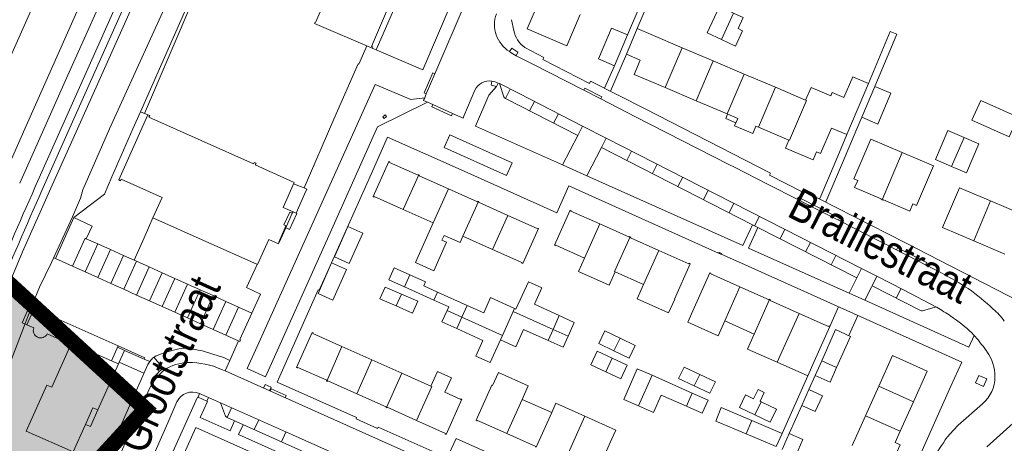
# Model space of a CAD drawing. Header units: metres. Extents: x 111546 to 149831, y 498798 to 507863.
# Tile 48 of 256: x 112703 to 112734, y 500471 to 500484. Entities that reach past the tile are written whole.
import ezdxf

# ---------------------------------------------------------------- set-up
doc = ezdxf.new("R2010")
doc.units = ezdxf.units.M
doc.layers.add('bladindeeling kader-5', color=170, linetype='Continuous')
doc.layers.add('bladindeling hatch kader 5', color=254, linetype='Continuous')
doc.layers.add('bladindeling', color=7, linetype='Continuous', lineweight=5)
doc.styles.add('Zaanstad', font='ARIALN.TTF')

msp = doc.modelspace()

# ---------------------------------------------------------------- hatches: boundary and pattern name
at = {"layer": 'bladindeling hatch kader 5'}
h = msp.add_hatch(color=256, dxfattribs=at)
h.dxf.hatch_style = 1
h.paths.add_polyline_path([(112680.6096, 500495.8942), (112706.5697, 500472.0346), (112687.5801, 500451.3732), (112661.62, 500475.2328)])

# ---------------------------------------------------------------- linework, layer by layer
at = {"layer": 'bladindeeling kader-5', "linetype": 'ByBlock', "const_width": 0.5}
msp.add_lwpolyline([(112680.6096, 500495.8942), (112706.5697, 500472.0346), (112687.5801, 500451.3732), (112661.62, 500475.2328)], close=True, dxfattribs=at)
at = {"layer": 'bladindeling'}
for p, q in [((112709.7703, 500488.9856), (112706.5403, 500481.4269)), ((112722.1924, 500484.1258), (112722.955, 500485.919)), ((112722.3075, 500484.912), (112721.8869, 500483.9245)), ((112724.8677, 500483.778), (112725.2553, 500484.6149)), ((112718.2677, 500484.0694), (112718.2025, 500484.4079)), ((112723.6248, 500483.5166), (112722.638, 500483.9362)), ((112724.8677, 500483.778), (112724.4177, 500483.9863)), ((112729.7493, 500482.2885), (112730.4414, 500483.9466)), ((112721.3398, 500482.1325), (112721.8484, 500483.3102)), ((112723.6248, 500483.5166), (112723.0851, 500482.2517)), ((112724.6109, 500483.0971), (112723.6248, 500483.5166)), ((112724.6109, 500483.0971), (112724.0711, 500481.8322)), ((112725.5971, 500482.6775), (112724.6109, 500483.0971)), ((112721.4693, 500482.9441), (112721.1556, 500482.2266)), ((112725.5971, 500482.6775), (112725.0574, 500481.4127)), ((112726.583, 500482.2582), (112725.5971, 500482.6775)), ((112717.578, 500482.4505), (112717.5503, 500482.326)), ((112717.7784, 500482.3953), (112717.819, 500482.3769)), ((112717.819, 500482.3769), (112717.9604, 500481.9553)), ((112718.1588, 500482.2033), (112718.0042, 500481.9037)), ((112724.0711, 500481.8322), (112723.0851, 500482.2517)), ((112726.583, 500482.2582), (112726.0434, 500480.9933)), ((112727.5462, 500481.8489), (112726.583, 500482.2582)), ((112718.9244, 500481.8115), (112718.7703, 500481.5116)), ((112725.0574, 500481.4127), (112724.0711, 500481.8322)), ((112706.4089, 500481.4815), (112706.1699, 500480.9397)), ((112706.4089, 500481.4815), (112706.6451, 500481.3834)), ((112719.6898, 500481.4195), (112719.5359, 500481.1196)), ((112729.1776, 500480.9397), (112729.3327, 500481.3055)), ((112702.0725, 500479.4507), (112702.7311, 500480.9397)), ((112720.4552, 500481.0274), (112720.3014, 500480.7278)), ((112727.009, 500480.5828), (112726.0434, 500480.9933)), ((112721.0553, 500480.3464), (112721.206, 500480.6449)), ((112732.1785, 500479.7451), (112732.5859, 500480.6598)), ((112721.8666, 500479.9319), (112722.0173, 500480.2303)), ((112730.6131, 500480.1922), (112729.9758, 500478.6858)), ((112722.6779, 500479.5172), (112722.8288, 500479.8162)), ((112714.7583, 500478.3748), (112715.2491, 500479.4734)), ((112723.4891, 500479.1026), (112723.6403, 500479.4022)), ((112715.7115, 500477.9488), (112716.1944, 500479.0343)), ((112724.3004, 500478.688), (112724.4518, 500478.988)), ((112716.6539, 500477.5277), (112717.1471, 500478.6287)), ((112725.1115, 500478.2733), (112725.2634, 500478.574)), ((112732.8859, 500477.3815), (112733.4234, 500478.6462)), ((112734.412, 500478.2242), (112733.4234, 500478.6462)), ((112711.2337, 500478.2551), (112711.0269, 500477.7962)), ((112711.2337, 500478.2551), (112711.2555, 500478.304)), ((112714.7583, 500478.3748), (112715.7115, 500477.9488)), ((112717.5983, 500477.1058), (112718.0823, 500478.1889)), ((112725.9227, 500477.8585), (112726.0749, 500478.16)), ((112711.0269, 500477.7962), (112710.8171, 500477.3308)), ((112711.0269, 500477.7962), (112711.0101, 500477.8041)), ((112726.7342, 500477.444), (112726.8866, 500477.746)), ((112704.6872, 500477.4447), (112705.0536, 500477.2801)), ((112716.6539, 500477.5277), (112717.5983, 500477.1058)), ((112727.5457, 500477.03), (112727.6979, 500477.3315)), ((112732.8859, 500477.3815), (112733.8744, 500476.9595)), ((112705.0536, 500477.2801), (112704.6539, 500476.392)), ((112705.4523, 500477.1058), (112705.0505, 500476.2135)), ((112705.4523, 500477.1058), (112705.8711, 500476.9171)), ((112722.3986, 500475.9901), (112722.8823, 500477.073)), ((112703.7103, 500476.8151), (112703.6551, 500476.8403)), ((112705.8711, 500476.9171), (112705.4695, 500476.0248)), ((112705.8711, 500476.9171), (112706.2803, 500476.7331)), ((112706.2803, 500476.7331), (112705.8785, 500475.8408)), ((112706.2803, 500476.7331), (112706.6864, 500476.5501)), ((112728.3572, 500476.6158), (112728.509, 500476.9165)), ((112704.6539, 500476.392), (112704.2486, 500476.5737)), ((112705.0505, 500476.2135), (112704.6539, 500476.392)), ((112706.2846, 500475.6579), (112706.6864, 500476.5501)), ((112706.6864, 500476.5501), (112707.0938, 500476.3667)), ((112721.4939, 500476.3955), (112722.3986, 500475.9901)), ((112729.3204, 500476.5012), (112729.1692, 500476.2015)), ((112705.4695, 500476.0248), (112705.0505, 500476.2135)), ((112707.0938, 500476.3667), (112706.692, 500475.4744)), ((112707.0938, 500476.3667), (112707.4987, 500476.1844)), ((112707.4987, 500476.1844), (112707.0971, 500475.2921)), ((112707.4987, 500476.1844), (112707.9038, 500476.0021)), ((112714.9683, 500476.3009), (112714.7949, 500475.9175)), ((112729.8069, 500476.2537), (112729.6576, 500475.9493)), ((112705.8785, 500475.8408), (112705.4695, 500476.0248)), ((112706.2846, 500475.6579), (112705.8785, 500475.8408)), ((112707.9038, 500476.0021), (112707.502, 500475.1098)), ((112707.9038, 500476.0021), (112708.3087, 500475.8198)), ((112708.3087, 500475.8198), (112707.907, 500474.9275)), ((112708.3087, 500475.8198), (112708.7135, 500475.6375)), ((112715.7347, 500475.4926), (112714.7949, 500475.9175)), ((112715.8523, 500475.7531), (112715.7347, 500475.4926)), ((112715.8523, 500475.7531), (112716.7942, 500475.3272)), ((112724.9779, 500474.8342), (112725.4593, 500475.9194)), ((112730.4265, 500475.5589), (112730.5797, 500475.8602)), ((112706.692, 500475.4744), (112706.2846, 500475.6579)), ((112707.0971, 500475.2921), (112706.692, 500475.4744)), ((112708.7135, 500475.6375), (112708.3119, 500474.7451)), ((112708.7135, 500475.6375), (112709.1186, 500475.4552)), ((112709.1186, 500475.4552), (112708.717, 500474.5628)), ((112709.1186, 500475.4552), (112709.5235, 500475.2728)), ((112714.5355, 500475.3091), (112714.0161, 500475.5343)), ((112714.6993, 500475.6868), (112714.5355, 500475.3091)), ((112725.9136, 500474.4156), (112726.4019, 500475.5159)), ((112707.502, 500475.1098), (112707.0971, 500475.2921)), ((112709.5235, 500475.2728), (112709.1219, 500474.3807)), ((112716.6243, 500474.951), (112716.1537, 500475.1638)), ((112716.7942, 500475.3272), (112716.6243, 500474.951)), ((112717.9091, 500474.3698), (112718.2552, 500475.1351)), ((112718.2552, 500475.1351), (112718.2983, 500475.2303)), ((112718.2552, 500475.1351), (112719.5187, 500474.5635)), ((112728.3162, 500474.6605), (112728.595, 500475.2821)), ((112731.2619, 500475.16), (112731.6575, 500475.2763)), ((112707.907, 500474.9275), (112707.502, 500475.1098)), ((112708.3119, 500474.7451), (112707.907, 500474.9275)), ((112716.6243, 500474.951), (112716.4604, 500474.5885)), ((112717.9091, 500474.3698), (112716.6243, 500474.951)), ((112719.7137, 500475.0064), (112719.5187, 500474.5635)), ((112724.9779, 500474.8342), (112725.9136, 500474.4156)), ((112726.6454, 500473.5226), (112727.3437, 500475.073)), ((112728.9211, 500474.3662), (112729.2086, 500475.0071)), ((112708.717, 500474.5628), (112708.3119, 500474.7451)), ((112709.1219, 500474.3807), (112708.717, 500474.5628)), ((112717.2894, 500474.2137), (112716.4604, 500474.5885)), ((112719.5187, 500474.5635), (112719.3635, 500474.2111)), ((112719.5187, 500474.5635), (112719.9956, 500474.348)), ((112703.4438, 500474.4228), (112704.1979, 500474.0864)), ((112709.2459, 500473.5778), (112709.5243, 500474.1994)), ((112717.847, 500474.2326), (112717.9091, 500474.3698)), ((112721.6477, 500474.2866), (112721.4528, 500473.8867)), ((112705.733, 500473.5197), (112705.9019, 500473.8999)), ((112707.8998, 500473.9622), (112708.0723, 500473.9383)), ((112712.3343, 500472.9245), (112712.8105, 500474.0269)), ((112712.8105, 500474.0269), (112713.7624, 500473.6017)), ((112721.4528, 500473.8867), (112720.9695, 500474.1223)), ((112733.2901, 500473.8839), (112733.3064, 500473.8587)), ((112706.5269, 500473.6213), (112706.7048, 500473.5408)), ((112706.7048, 500473.5408), (112706.7438, 500473.5974)), ((112707.1717, 500473.2782), (112706.8365, 500473.6812)), ((112708.4089, 500473.8692), (112708.9055, 500473.7185)), ((112713.2813, 500472.521), (112713.7624, 500473.6017)), ((112713.7624, 500473.6017), (112714.7137, 500473.1767)), ((112721.3971, 500473.6524), (112721.1967, 500473.2176)), ((112728.5304, 500473.3581), (112728.056, 500473.5709)), ((112707.1021, 500473.3179), (112707.1509, 500473.2617)), ((112707.1509, 500473.2617), (112707.1717, 500473.2782)), ((112708.9839, 500473.2945), (112709.0957, 500473.2436)), ((112721.1967, 500473.2176), (112720.7177, 500473.4385)), ((112736.1447, 500473.401), (112733.3045, 500470.8337)), ((112714.2254, 500472.0793), (112714.7137, 500473.1767)), ((112714.7137, 500473.1767), (112715.636, 500472.7646)), ((112722.2388, 500472.1325), (112722.6695, 500473.1057)), ((112723.9435, 500472.5418), (112722.6695, 500473.1057)), ((112724.0077, 500472.7689), (112723.509, 500473.0035)), ((112724.18, 500473.1354), (112724.0077, 500472.7689)), ((112726.7987, 500471.2611), (112727.6124, 500473.0897)), ((112727.8468, 500473.1034), (112727.6456, 500472.6511)), ((112706.8074, 500472.8793), (112706.7462, 500472.9218)), ((112729.8687, 500472.7577), (112729.4476, 500471.8191)), ((112730.9684, 500472.2666), (112729.8687, 500472.7577)), ((112708.5142, 500472.2837), (112708.2385, 500472.4079)), ((112718.5357, 500472.3418), (112718.0534, 500471.2582)), ((112719.4758, 500471.9225), (112718.5357, 500472.3418)), ((112722.2388, 500472.1325), (112721.7667, 500472.3415)), ((112723.7584, 500472.1239), (112723.9435, 500472.5418)), ((112709.2971, 500472.0747), (112709.1588, 500471.7642)), ((112722.711, 500471.9235), (112722.2388, 500472.1325)), ((112725.933, 500471.8532), (112725.4475, 500472.0864)), ((112725.933, 500471.8532), (112726.131, 500472.266)), ((112727.4203, 500472.1471), (112727.0247, 500471.2544)), ((112730.9684, 500472.2666), (112730.5489, 500471.3274)), ((112714.3413, 500469.4533), (112709.1588, 500471.7642)), ((112710.165, 500471.6886), (112710.0233, 500471.379)), ((112719.4758, 500471.9225), (112718.9856, 500470.8213)), ((112720.5302, 500471.805), (112719.9168, 500470.4269)), ((112729.4476, 500471.8191), (112729.0264, 500470.8803)), ((112730.5489, 500471.3274), (112729.4476, 500471.8191)), ((112725.6513, 500471.242), (112725.8324, 500471.6701)), ((112725.8324, 500471.6701), (112726.7987, 500471.2611)), ((112711.029, 500471.3041), (112710.8869, 500470.994)), ((112726.6114, 500470.8403), (112725.6513, 500471.242)), ((112726.6114, 500470.8403), (112726.7987, 500471.2611)), ((112730.3897, 500470.9713), (112730.5489, 500471.3274))]:
    msp.add_line(p, q, dxfattribs=at)
for points in [[(112702.5703, 500479.2168), (112704.104, 500482.6499), (112705.6162, 500486.025), (112707.0479, 500489.241), (112709.954, 500495.8148), (112711.4094, 500499.0922), (112713.1222, 500502.9641), (112713.1102, 500502.973)], [(112712.6224, 500503.193), (112706.9989, 500490.5571), (112702.7311, 500480.9397)], [(112703.0558, 500479.0762), (112704.5524, 500482.4486), (112707.4911, 500489.036), (112710.4077, 500495.6421), (112711.3166, 500497.7076)], [(112703.2772, 500478.9839), (112704.7753, 500482.3497), (112706.2808, 500485.7156), (112707.7151, 500488.9338), (112711.4358, 500497.3657), (112711.7252, 500497.36)], [(112720.1215, 500492.9294), (112720.1115, 500492.9063), (112720.0407, 500492.7343), (112719.9342, 500492.4796), (112718.2154, 500488.4459), (112716.7856, 500485.0878), (112715.7653, 500482.6906), (112715.4923, 500482.0539), (112715.4399, 500481.9256), (112715.4156, 500481.8667), (112715.4033, 500481.8365), (112715.5316, 500481.7821), (112715.6939, 500481.7094), (112716.3252, 500481.4256), (112716.6599, 500481.2783), (112716.6881, 500481.3447), (112717.036, 500482.1674)], [(112710.5283, 500492.4034), (112709.5942, 500490.2641), (112708.2029, 500487.1051), (112707.1583, 500484.7482), (112705.4253, 500480.9397)], [(112709.0852, 500491.4213), (112708.9366, 500491.0341), (112706.6281, 500485.9161), (112704.4065, 500480.9397)], [(112709.7225, 500489.0061), (112709.7135, 500489.0098), (112707.8486, 500484.746), (112706.4089, 500481.4815)], [(112716.1179, 500489.0484), (112717.7393, 500488.3578), (112715.3762, 500482.8176), (112713.7706, 500483.5009)], [(112716.2464, 500488.9937), (112716.0116, 500488.3821), (112714.9727, 500485.9122), (112713.8972, 500483.4471)], [(112700.0369, 500478.127), (112701.9089, 500482.4204), (112704.3437, 500487.8953)], [(112712.2739, 500485.0222), (112711.9731, 500484.3201), (112711.9552, 500484.3277), (112711.9373, 500484.2862), (112713.7706, 500483.5009), (112713.7877, 500483.5406), (112713.7538, 500483.5551), (112714.2634, 500484.7445)], [(112720.3849, 500484.5725), (112719.9617, 500483.5785), (112718.6979, 500484.1167), (112719.122, 500485.1127)], [(112724.4177, 500483.9863), (112724.8054, 500484.8234), (112725.2553, 500484.6149)], [(112725.2553, 500484.6149), (112725.5579, 500484.4748), (112725.3965, 500484.1265), (112725.5439, 500484.0584), (112725.3174, 500483.5695), (112724.8677, 500483.778)], [(112722.638, 500483.9362), (112722.1924, 500484.1258), (112721.8484, 500483.3102), (112722.2916, 500483.1218)], [(112730.4414, 500483.9466), (112730.2278, 500484.035), (112729.5438, 500482.3783), (112729.5426, 500482.3753)], [(112711.2796, 500479.1954), (112711.4579, 500479.1222), (112711.6107, 500479.0596), (112712.5565, 500481.2503), (112713.3248, 500483.0014), (112713.3468, 500482.9918), (112713.5369, 500483.4292), (112713.5998, 500483.5742)], [(112718.3474, 500483.2608), (112718.4033, 500483.3762), (112718.2099, 500483.5043), (112718.1385, 500483.3931)], [(112718.3474, 500483.2608), (112718.3842, 500483.242), (112718.8577, 500483.0011), (112720.4956, 500482.1669), (112721.0345, 500481.8905), (112722.136, 500481.3251), (112725.1016, 500479.811), (112725.2823, 500479.719), (112726.3549, 500479.1729), (112727.2753, 500478.7023), (112727.8291, 500478.4185), (112728.5894, 500478.0329), (112730.4304, 500477.0924), (112731.1095, 500476.7446), (112731.3587, 500476.6182), (112731.8191, 500476.3803)], [(112727.4573, 500478.9767), (112727.4337, 500478.9323), (112726.3929, 500479.4636), (112726.4309, 500479.5329), (112722.4416, 500481.5697), (112720.7087, 500482.4548), (112720.6745, 500482.3851), (112719.1972, 500483.1423), (112719.2306, 500483.2092), (112718.6184, 500483.5231)], [(112723.0851, 500482.2517), (112722.0998, 500482.6707), (112722.2916, 500483.1218)], [(112715.7653, 500482.6906), (112715.6944, 500482.7212), (112715.423, 500482.0842), (112715.4923, 500482.0539)], [(112715.5316, 500481.7821), (112713.9354, 500481.0006), (112712.394, 500477.5417), (112710.3843, 500473.0571), (112709.7983, 500473.3198), (112710.1647, 500474.1423), (112713.8649, 500482.3507), (112715.0051, 500481.8676), (112715.4399, 500481.9256)], [(112719.8185, 500479.794), (112717.0584, 500481.0265), (112717.4753, 500482.01), (112717.7185, 500482.283), (112717.7784, 500482.3953)], [(112717.819, 500482.3769), (112718.444, 500482.0577), (112720.4552, 500481.0274), (112721.206, 500480.6449), (112721.7447, 500480.3693), (112724.7134, 500478.8545), (112727.3759, 500477.4963), (112729.3204, 500476.5012), (112729.8069, 500476.2537), (112730.6511, 500475.8239), (112731.7089, 500475.273)], [(112728.7622, 500481.935), (112729.0417, 500482.5919), (112729.5438, 500482.3783), (112728.8535, 500480.756), (112728.3652, 500480.9638)], [(112721.0345, 500481.8905), (112721.0703, 500481.9582), (112720.5323, 500482.2328), (112720.4956, 500482.1669)], [(112728.7622, 500481.935), (112728.3936, 500482.0919), (112728.3486, 500481.9859), (112727.7185, 500482.2539), (112727.5462, 500481.8489)], [(112715.6939, 500481.7094), (112715.6631, 500481.6394), (112716.294, 500481.3542), (112716.3252, 500481.4256)], [(112718.0042, 500481.9037), (112720.3014, 500480.7278), (112719.8185, 500479.794), (112720.5921, 500479.4474), (112721.0553, 500480.3464), (112725.8572, 500477.8924), (112726.0233, 500477.8067), (112729.1692, 500476.2015), (112728.9244, 500475.7144), (112729.4285, 500475.4908), (112729.6353, 500475.9046), (112729.6576, 500475.9493), (112731.1951, 500475.1684)], [(112727.5462, 500481.8489), (112727.5692, 500481.8387), (112727.0297, 500480.574), (112727.009, 500480.5828)], [(112711.2555, 500478.304), (112710.9433, 500478.4436), (112711.2976, 500479.2357), (112710.057, 500479.7907), (112710.0816, 500479.8454), (112710.0181, 500479.8738), (112709.9956, 500479.8237), (112706.6793, 500481.3072), (112706.7018, 500481.358), (112706.6451, 500481.3834), (112705.7192, 500479.3138), (112705.7739, 500479.2892), (112705.7971, 500479.3413), (112707.095, 500478.7608), (112706.8054, 500478.113), (112710.1317, 500476.6251), (112710.4867, 500477.419), (112710.7949, 500477.2811), (112710.8171, 500477.3308)], [(112725.3293, 500481.1289), (112725.0047, 500481.2668), (112725.0653, 500481.4092)], [(112726.0434, 500480.9933), (112725.9676, 500481.0257), (112725.8666, 500480.7881), (112725.2889, 500481.0339), (112725.3898, 500481.2713), (112725.0574, 500481.4127)], [(112698.1943, 500464.5379), (112698.2648, 500465.0522), (112698.3439, 500465.4151), (112698.4506, 500465.79), (112698.9717, 500467.4567), (112699.4877, 500469.0666), (112700.0708, 500470.6868), (112700.6797, 500472.2469), (112701.3539, 500473.9273), (112702.6631, 500477.0329), (112703.5605, 500479.0511), (112704.4065, 500480.9397)], [(112699.3329, 500465.6318), (112699.4241, 500465.9655), (112699.6305, 500466.6242), (112699.8575, 500467.2744), (112700.0656, 500467.9366), (112700.3013, 500468.5867), (112700.5507, 500469.2386), (112700.788, 500469.8767), (112701.5493, 500471.6884), (112701.8083, 500472.338), (112702.9311, 500475.2465), (112703.056, 500475.5482), (112703.2046, 500475.907), (112703.5847, 500476.6861), (112704.2469, 500478.1378), (112704.5063, 500478.7388), (112704.5746, 500479.0011), (112705.4253, 500480.9397)], [(112706.1699, 500480.9397), (112705.4939, 500479.4089), (112705.2651, 500478.8671), (112704.2951, 500478.1189)], [(112728.3652, 500480.9638), (112728.0204, 500480.1524), (112727.889, 500480.2083)], [(112728.1926, 500478.6143), (112728.7184, 500479.8556), (112729.1776, 500480.9397)], [(112732.5859, 500480.6598), (112732.0642, 500480.8821), (112731.6721, 500479.961), (112732.1785, 500479.7451)], [(112722.1432, 500468.5492), (112716.4371, 500471.1032), (112716.1552, 500470.4822), (112713.9664, 500471.4589), (112713.9445, 500471.4137), (112713.2596, 500471.719), (112713.2774, 500471.7663), (112710.7541, 500472.8905), (112712.0596, 500475.8191), (112712.083, 500475.8084), (112712.2939, 500476.2795), (112713.7361, 500479.5033), (112714.2614, 500480.6775), (112716.6895, 500479.5943), (112719.6427, 500478.2703), (112720.023, 500479.1246), (112724.781, 500476.9925), (112724.7792, 500476.9885), (112724.8563, 500476.9514), (112724.8591, 500476.9576), (112725.4082, 500476.7114), (112732.514, 500473.5245), (112732.1606, 500472.7584), (112729.6769, 500467.2042)], [(112727.889, 500480.2083), (112727.7813, 500479.9552), (112726.9014, 500480.3296), (112727.009, 500480.5828)], [(112728.8535, 500480.756), (112728.5118, 500479.9435), (112727.9948, 500478.7209)], [(112730.6131, 500480.1922), (112729.6172, 500480.6158), (112729.0801, 500479.3532), (112729.202, 500479.3012), (112729.1036, 500479.0699), (112729.9464, 500478.7113), (112729.9418, 500478.7002), (112729.9758, 500478.6858)], [(112732.1785, 500479.7451), (112732.6525, 500479.543), (112733.0448, 500480.4644), (112732.5859, 500480.6598)], [(112729.9758, 500478.6858), (112730.0102, 500478.6712), (112730.0152, 500478.6827), (112730.8525, 500478.3265), (112730.9506, 500478.5566), (112731.073, 500478.5045), (112731.6105, 500479.7677), (112730.6131, 500480.1922)], [(112715.2491, 500479.4734), (112715.2393, 500479.4779), (112715.2326, 500479.4627), (112714.3231, 500479.8692), (112714.3307, 500479.886), (112714.2983, 500479.9005), (112713.7997, 500478.7845), (112713.8307, 500478.7708), (112713.8375, 500478.7862), (112714.7583, 500478.3748)], [(112716.1944, 500479.0343), (112715.2641, 500479.45), (112715.2703, 500479.4638), (112715.2491, 500479.4734)], [(112725.8572, 500477.8924), (112725.5498, 500477.2305), (112720.5921, 500479.4474)], [(112711.2555, 500478.304), (112711.3544, 500478.2617), (112711.6251, 500478.8597), (112711.6972, 500479.0188), (112711.6107, 500479.0596)], [(112717.1471, 500478.6287), (112717.1303, 500478.6363), (112717.1227, 500478.6194), (112716.1944, 500479.0343)], [(112727.4573, 500478.9767), (112730.6953, 500477.3243), (112733.9679, 500475.6426), (112735.203, 500475.0007), (112735.5369, 500474.8079)], [(112733.4234, 500478.6462), (112732.4358, 500479.068), (112731.8962, 500477.8041), (112732.8859, 500477.3815)], [(112718.0823, 500478.1889), (112717.1537, 500478.6039), (112717.1619, 500478.6222), (112717.1471, 500478.6287)], [(112727.2753, 500478.7023), (112727.3093, 500478.7697), (112728.6229, 500478.1008), (112728.5894, 500478.0329)], [(112711.2337, 500478.2551), (112711.1511, 500478.2921), (112710.9683, 500477.8834), (112711.0326, 500477.8545), (112711.0101, 500477.8041)], [(112711.2555, 500478.304), (112711.3745, 500478.2531), (112711.1458, 500477.7405), (112711.0269, 500477.7962)], [(112721.0075, 500477.9154), (112720.0894, 500478.3267), (112720.0957, 500478.3408), (112720.0648, 500478.3547), (112719.5663, 500477.242), (112719.5978, 500477.2279), (112719.6041, 500477.242), (112720.5207, 500476.8315)], [(112704.2486, 500476.5737), (112703.7103, 500476.8151), (112704.2951, 500478.1189), (112704.8713, 500477.8506), (112704.6872, 500477.4447)], [(112706.2096, 500476.7622), (112706.2106, 500476.7644), (112706.531, 500477.4791), (112706.8059, 500478.1129)], [(112715.7115, 500477.9488), (112715.1501, 500476.6925), (112715.7342, 500476.4314), (112716.137, 500477.3327), (112715.9879, 500477.3994), (112716.056, 500477.5516), (112716.563, 500477.3248), (112716.6539, 500477.5277)], [(112718.0823, 500478.1889), (112719.0128, 500477.7732), (112719.0188, 500477.7866), (112719.0525, 500477.7715), (112718.5553, 500476.6583), (112718.5226, 500476.6729), (112718.53, 500476.6894), (112717.5983, 500477.1058)], [(112711.0101, 500477.8041), (112710.8014, 500477.3378), (112710.8171, 500477.3308)], [(112721.0075, 500477.9154), (112720.523, 500476.8305), (112720.5207, 500476.8315)], [(112721.965, 500477.5078), (112721.9514, 500477.5138), (112721.9435, 500477.4961), (112721.0075, 500477.9154)], [(112726.0233, 500477.8067), (112725.7268, 500477.15), (112728.9244, 500475.7144)], [(112704.6872, 500477.4447), (112704.6487, 500477.4624), (112704.2486, 500476.5737)], [(112721.965, 500477.5078), (112721.4724, 500476.4051), (112721.4939, 500476.3955)], [(112722.8823, 500477.073), (112721.9776, 500477.4784), (112721.9863, 500477.4982), (112721.965, 500477.5078)], [(112705.0536, 500477.2801), (112705.0555, 500477.2844), (112705.4523, 500477.1058)], [(112723.3764, 500475.5303), (112723.878, 500476.6497), (112723.8441, 500476.6648), (112723.8357, 500476.6459), (112722.8823, 500477.073)], [(112730.4304, 500477.0924), (112730.4664, 500477.1593), (112731.3922, 500476.6865), (112731.3587, 500476.6182)], [(112721.4939, 500476.3955), (112721.304, 500475.9717), (112720.3308, 500476.4077), (112720.5207, 500476.8315)], [(112709.9457, 500475.0828), (112710.2264, 500475.6848), (112709.7806, 500475.8934), (112710.115, 500476.6327)], [(112714.7949, 500475.9175), (112714.2959, 500476.1431), (112714.4691, 500476.5265), (112714.9683, 500476.3009)], [(112714.9683, 500476.3009), (112715.4672, 500476.0752), (112715.4117, 500475.9522), (112715.8523, 500475.7531)], [(112718.2983, 500475.2303), (112718.3408, 500475.2111), (112718.7337, 500476.08), (112719.1642, 500475.8853), (112718.9275, 500475.3619), (112719.7137, 500475.0064)], [(112724.0061, 500475.2525), (112724.5049, 500476.3671), (112724.5359, 500476.3533), (112724.5281, 500476.3361), (112725.4593, 500475.9194)], [(112714.0161, 500475.5343), (112714.1798, 500475.912), (112714.6993, 500475.6868)], [(112723.3764, 500475.5303), (112723.3874, 500475.5253), (112723.1919, 500475.089), (112722.1951, 500475.5356), (112722.3986, 500475.9901)], [(112725.4593, 500475.9194), (112726.3833, 500475.5059), (112726.3902, 500475.521), (112726.4019, 500475.5159)], [(112702.7966, 500474.7113), (112702.735, 500474.7386), (112702.6506, 500474.7763), (112702.8119, 500475.1382), (112703.0049, 500475.5711), (112703.056, 500475.5482)], [(112703.028, 500475.2302), (112703.1509, 500475.5059), (112703.056, 500475.5482)], [(112714.6993, 500475.6868), (112715.2185, 500475.4617), (112715.0548, 500475.084), (112714.5355, 500475.3091)], [(112716.1537, 500475.1638), (112716.206, 500475.2795), (112715.7347, 500475.4926)], [(112716.7942, 500475.3272), (112717.3145, 500475.0919), (112717.5335, 500475.5762), (112718.2983, 500475.2303)], [(112727.3437, 500475.073), (112726.4196, 500475.4866), (112726.4275, 500475.5043), (112726.4019, 500475.5159)], [(112729.4285, 500475.4908), (112732.7344, 500474.0057), (112732.9, 500474.3722)], [(112705.4894, 500473.5683), (112705.6993, 500474.0391), (112703.028, 500475.2302), (112702.7966, 500474.7113), (112703.0166, 500474.6132)], [(112709.5235, 500475.2728), (112709.9457, 500475.0828), (112709.5677, 500474.2429), (112709.5842, 500474.2355), (112709.5606, 500474.183), (112709.1219, 500474.3807)], [(112716.4604, 500474.5885), (112715.9896, 500474.8012), (112716.1537, 500475.1638)], [(112724.9779, 500474.8342), (112724.7679, 500474.365), (112723.8023, 500474.7971), (112724.0061, 500475.2525)], [(112719.7137, 500475.0064), (112720.195, 500474.7888), (112719.9956, 500474.348)], [(112727.3437, 500475.073), (112728.2761, 500474.6557), (112728.2846, 500474.6746), (112728.3162, 500474.6605), (112727.8159, 500473.5437)], [(112719.3635, 500474.2111), (112718.5808, 500474.5651), (112718.3314, 500474.0135), (112717.847, 500474.2326)], [(112720.9695, 500474.1223), (112721.1642, 500474.5221), (112721.6477, 500474.2866)], [(112728.056, 500473.5709), (112728.497, 500474.5568), (112728.9717, 500474.3435), (112728.5304, 500473.3581)], [(112712.8105, 500474.0269), (112711.8898, 500474.4383), (112711.8974, 500474.4553), (112711.8673, 500474.4687), (112711.3699, 500473.3556), (112711.4031, 500473.3406), (112711.4105, 500473.3575), (112712.326, 500472.9483), (112712.3185, 500472.9316), (112712.3343, 500472.9245)], [(112717.2894, 500474.2137), (112717.0642, 500473.7157), (112717.52, 500473.5093), (112717.847, 500474.2326)], [(112719.9956, 500474.348), (112719.8369, 500473.9971), (112719.3635, 500474.2111)], [(112721.6477, 500474.2866), (112722.1312, 500474.051), (112721.9363, 500473.6511), (112721.4528, 500473.8867)], [(112726.6454, 500473.5226), (112725.7029, 500473.9409), (112725.9136, 500474.4156)], [(112704.6604, 500471.5437), (112704.2706, 500470.6695), (112702.7798, 500471.3342), (112703.4316, 500472.7964), (112703.5909, 500472.7254), (112704.1979, 500474.0864)], [(112705.4894, 500473.5683), (112704.2194, 500474.1321), (112704.1979, 500474.0864)], [(112705.681, 500473.9983), (112705.9019, 500473.8999), (112706.5269, 500473.6213)], [(112706.5269, 500473.6213), (112706.5452, 500473.6621), (112705.6993, 500474.0391)], [(112705.0553, 500472.0043), (112705.7098, 500473.4693), (112705.4894, 500473.5683)], [(112709.2459, 500473.5778), (112709.0957, 500473.2436), (112715.7032, 500470.2976)], [(112720.7177, 500473.4385), (112720.918, 500473.8731), (112721.3971, 500473.6524)], [(112721.3971, 500473.6524), (112721.8761, 500473.4318), (112721.6757, 500472.9969), (112721.1967, 500473.2176)], [(112728.5304, 500473.3581), (112728.3216, 500472.8919), (112727.8468, 500473.1034), (112728.056, 500473.5709)], [(112730.9684, 500472.2666), (112731.4041, 500473.2417), (112730.3052, 500473.7326), (112729.8687, 500472.7577)], [(112704.5679, 500468.7589), (112706.6446, 500473.4534), (112706.7048, 500473.5408)], [(112705.7098, 500473.4693), (112705.733, 500473.5197), (112706.5199, 500473.1715)], [(112722.6695, 500473.1057), (112722.1974, 500473.3146), (112721.7667, 500472.3415)], [(112723.509, 500473.0035), (112723.6814, 500473.3698), (112724.18, 500473.1354)], [(112726.6454, 500473.5226), (112727.6124, 500473.0897), (112727.8159, 500473.5437)], [(112715.636, 500472.7646), (112715.8436, 500473.2293), (112716.288, 500473.0308), (112716.0804, 500472.5659)], [(112718.5357, 500472.3418), (112718.7294, 500472.7711), (112717.7804, 500473.1944), (112717.5938, 500472.7804)], [(112724.18, 500473.1354), (112724.6785, 500472.9008), (112724.5061, 500472.5344), (112724.0077, 500472.7689)], [(112710.319, 500472.6985), (112710.3697, 500472.8146), (112710.557, 500472.7288), (112710.5046, 500472.616)], [(112710.5293, 500472.6043), (112710.5601, 500472.6729), (112711.035, 500472.4612), (112711.0049, 500472.3913)], [(112712.3343, 500472.9245), (112712.3504, 500472.9173), (112712.3577, 500472.9337), (112713.2813, 500472.521)], [(112715.1843, 500471.67), (112715.6656, 500472.7513), (112715.636, 500472.7646)], [(112717.5938, 500472.7804), (112717.577, 500472.7878), (112717.0808, 500471.6753), (112717.1127, 500471.661), (112717.1189, 500471.675), (112718.0534, 500471.2582)], [(112725.4475, 500472.0864), (112725.6385, 500472.4844), (112725.8933, 500472.3619), (112726.0333, 500472.6533), (112726.2326, 500472.5575), (112726.0998, 500472.2809), (112726.131, 500472.266)], [(112703.3296, 500465.0563), (112704.5371, 500467.8065), (112705.1447, 500469.1806), (112706.4234, 500472.0895), (112706.6478, 500472.591)], [(112705.9143, 500468.5021), (112705.9844, 500468.4732), (112706.3663, 500468.3029), (112708.2213, 500472.4158), (112708.2385, 500472.4079), (112708.2842, 500472.5289)], [(112709.1098, 500471.8117), (112708.9471, 500472.2303), (112708.566, 500472.3998), (112708.2842, 500472.5289)], [(112708.566, 500472.3998), (112708.5142, 500472.2837), (112708.5381, 500472.2739), (112708.3083, 500471.7637), (112709.2552, 500471.3423), (112709.395, 500471.659)], [(112714.2254, 500472.0793), (112714.2034, 500472.0893), (112714.2108, 500472.1057), (112713.2813, 500472.521)], [(112716.0804, 500472.5659), (112716.5845, 500472.3408), (112716.5923, 500472.3581), (112716.625, 500472.3435), (112716.1267, 500471.2283), (112716.094, 500471.2429), (112716.1017, 500471.2601), (112715.1843, 500471.67)], [(112722.711, 500471.9235), (112722.9567, 500472.4787), (112723.7584, 500472.1239)], [(112723.7584, 500472.1239), (112724.2588, 500471.9023), (112724.4438, 500472.3203), (112723.9435, 500472.5418)], [(112707.5679, 500472.2603), (112707.2753, 500471.601), (112705.9143, 500468.5021), (112705.7034, 500468.0284), (112704.1514, 500464.4926)], [(112704.6604, 500471.5437), (112704.8972, 500472.0749), (112705.0553, 500472.0043)], [(112705.0553, 500472.0043), (112704.8179, 500471.4746), (112704.6604, 500471.5437)], [(112714.4834, 500469.7623), (112711.2399, 500471.2104), (112708.9471, 500472.2303)], [(112715.1843, 500471.67), (112714.2438, 500472.0902), (112714.2368, 500472.0743), (112714.2254, 500472.0793)], [(112720.5302, 500471.805), (112719.6069, 500472.2162), (112719.4758, 500471.9225)], [(112725.6513, 500471.242), (112724.6912, 500471.6438), (112724.8652, 500472.0795), (112725.8324, 500471.6701)], [(112726.131, 500472.266), (112726.6167, 500472.0329), (112726.4184, 500471.6198), (112725.933, 500471.8532)], [(112732.0482, 500471.1371), (112732.2488, 500471.3606), (112732.3926, 500471.519), (112733.1671, 500472.2033)], [(112720.5302, 500471.805), (112721.5173, 500471.3654), (112721.3924, 500471.0855)], [(112727.1176, 500463.7214), (112720.0051, 500466.903), (112719.7268, 500466.2847), (112716.6392, 500467.6645), (112716.6329, 500467.6502), (112716.5574, 500467.6849), (112716.5634, 500467.6984), (112711.7866, 500469.8274), (112708.1662, 500471.4453), (112707.7925, 500470.6182), (112707.8126, 500470.6093)], [(112711.762, 500470.6039), (112711.6224, 500470.2856), (112709.5257, 500471.22), (112709.6676, 500471.5375)], [(112718.9856, 500470.8213), (112718.9683, 500470.8296), (112718.976, 500470.8466), (112718.0534, 500471.2582)], [(112721.3924, 500471.0855), (112720.894, 500469.9691), (112720.862, 500469.9834), (112720.8702, 500470.0018), (112719.9168, 500470.4269)], [(112726.7976, 500470.747), (112727.0247, 500471.2544), (112727.4564, 500471.0618), (112727.2306, 500470.5528)], [(112730.3897, 500470.9713), (112730.5498, 500470.8998), (112730.2975, 500470.3361), (112730.1368, 500470.4066)]]:
    msp.add_lwpolyline(points, dxfattribs=at)
for points in [[(112720.9636, 500483.1595), (112721.4693, 500482.9441), (112721.8869, 500483.9245), (112721.3812, 500484.1399)], [(112729.3327, 500481.3055), (112729.8386, 500481.0915), (112730.2548, 500482.0745), (112729.7493, 500482.2885)], [(112732.831, 500481.2104), (112734.012, 500480.6872), (112734.2952, 500481.3141), (112733.1097, 500481.8394)], [(112714.2309, 500481.3351), (112714.1862, 500481.3872), (112714.105, 500481.3176), (112714.1497, 500481.2654)], [(112716.239, 500480.7503), (112716.0625, 500480.3483), (112718.0417, 500479.4605), (112718.2206, 500479.8638)], [(112712.5699, 500476.8685), (112713.0429, 500476.6569), (112713.4712, 500477.6235), (112712.9965, 500477.8351)], [(112724.793, 500477.0143), (112724.7808, 500476.9887), (112724.8556, 500476.9533), (112724.8677, 500476.9791)], [(112712.0505, 500475.7092), (112712.5252, 500475.4976), (112712.9535, 500476.4677), (112712.4822, 500476.6758)], [(112732.9483, 500472.8685), (112733.2029, 500472.7551), (112733.308, 500472.9901), (112733.0534, 500473.1032)], [(112727.4203, 500472.1471), (112727.852, 500471.9527), (112728.0773, 500472.4567), (112727.6456, 500472.6511)], [(112706.3207, 500472.295), (112706.2803, 500472.2047), (112706.3706, 500472.1643), (112706.411, 500472.2546)], [(112705.7877, 500471.0857), (112705.7564, 500471.0148), (112705.8482, 500470.9744), (112705.8793, 500471.0453)]]:
    msp.add_lwpolyline(points, close=True, dxfattribs=at)
for centre, radius, start, end in [((112718.6809, 500484.2588), 1.0216, 160.63121, 237.93358), ((112719.1753, 500484.2663), 0.9287, 192.24438, 233.15674), ((112719.2797, 500484.9636), 1.9413, 233.99808, 241.29806), ((112717.4818, 500481.9744), 0.4857, 78.57542, 156.58738), ((112717.3443, 500481.1696), 1.1746, 71.42231, 79.89948), ((112717.4649, 500481.6489), 0.8096, 67.21981, 81.97055), ((112718.048, 500481.9854), 0.0927, 198.93046, 241.7986), ((112897.0769, 500393.1056), 212.2148, 156.101891, 158.092708), ((112890.0772, 500396.2781), 204.2902, 156.118621, 158.185265), ((112727.901, 500468.6307), 8.6838, 60.91556, 63.1794), ((112726.8134, 500466.8356), 10.7815, 56.83581, 60.50149), ((112728.2228, 500469.5286), 7.7617, 47.07112, 54.66959), ((112731.2407, 500475.2611), 0.1032, 243.78932, 281.81525), ((112731.6783, 500475.1983), 0.0807, 67.75289, 104.97506), ((112731.6914, 500475.2223), 0.0537, 54.18353, 71.00133), ((112723.6495, 500462.1124), 15.4334, 56.53731, 58.45897), ((112731.7662, 500473.2579), 2.6184, 36.93523, 48.2637), ((112729.4907, 500470.9822), 4.813, 45.97154, 56.32613), ((112703.2359, 500474.5307), 0.2343, 159.36833, 332.59118), ((112739.2883, 500480.243), 8.6762, 221.95288, 223.31463), ((112727.6416, 500469.8445), 6.9442, 35.57053, 39.81657), ((112708.6783, 500469.3163), 4.7501, 102.74645, 106.90651), ((112707.7965, 500473.2984), 0.6718, 81.15462, 104.32579), ((112707.8087, 500471.801), 2.1535, 73.81586, 82.96809), ((112707.2131, 500473.1716), 0.6337, 125.06401, 137.78333), ((112707.239, 500473.0611), 0.7402, 111.4711, 121.7914), ((112708.283, 500470.4005), 3.5983, 105.90367, 111.43307), ((112708.4796, 500472.206), 1.5713, 60.81213, 74.27333), ((112732.2603, 500473.089), 1.2987, 358.77584, 36.34272), ((112708.6363, 500471.5816), 2.317, 131.46527, 144.6621), ((112708.549, 500471.6603), 2.1258, 131.12208, 145.00895), ((112707.9852, 500472.0254), 1.4937, 92.42495, 122.99669), ((112707.927, 500470.9044), 2.6134, 66.14488, 90.10961), ((112732.4384, 500473.0544), 1.1204, 310.57391, 0.35312), ((112708.6051, 500471.6956), 2.1524, 146.63675, 155.41671), ((112708.0653, 500472.0233), 0.551, 66.58974, 154.52536), ((112709.1841, 500471.8393), 0.0792, 200.41087, 251.42734), ((112735.459, 500468.5156), 4.3018, 142.45428, 153.90966)]:
    msp.add_arc(centre, radius, start, end, dxfattribs=at)

# ---------------------------------------------------------------- texts
at = {"layer": 'bladindeling', "color": 2, "style": 'Zaanstad'}
for s, rotation, p in [('Braillestraat', 333.06501, (112726.9156, 500478.1815)), ('Hugo de Grootstraat', 65.54749, (112704.547, 500466.1803))]:
    msp.add_text(s, height=1.031992, rotation=rotation, dxfattribs=at).set_placement(p)

doc.saveas('drawing.dxf')
